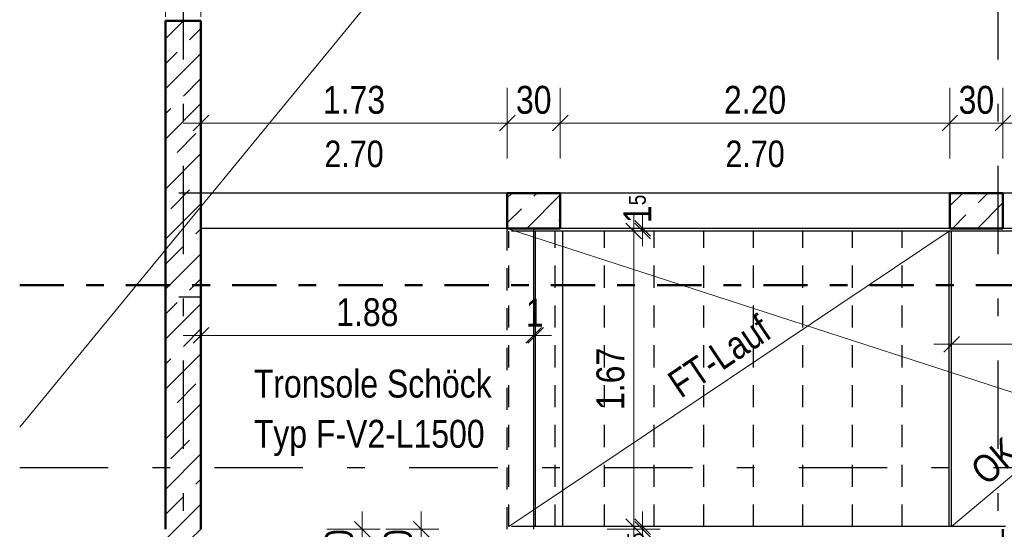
# Model space of a CAD drawing. Header units: millimetres. Extents: x 0 to 60.3, y -32.3 to 42.
# Tile 4 of 57: x 34.1 to 39.7, y -20.5 to -17.7. Entities that reach past the tile are written whole.
import ezdxf

# ---------------------------------------------------------------- set-up
doc = ezdxf.new("R2010")
doc.units = ezdxf.units.MM
for name, pattern in [('DASHDOT', [1, 0.5, -0.25, 0, -0.25]), ('DASHDOTX2', [2, 1, -0.5, 0, -0.5]), ('HIDDEN', [0.375, 0.25, -0.125])]:
    doc.linetypes.add(name, pattern=pattern)
doc.layers.add('Achsen', color=7, linetype='Continuous', lineweight=20)
doc.layers.add('Schraffuren', color=7, linetype='Continuous', lineweight=20)
doc.styles.add('Arial Narrow', font='ARIALN.TTF')
doc.dimstyles.new('Arch_Strakon_dimstyle', dxfattribs={"dimtxt": 15.75, "dimasz": 1, "dimexe": 1.25, "dimexo": 0.0625, "dimgap": 1, "dimtad": 0, "dimdec": 4, "dimzin": 12, "dimdsep": 46, "dimtxsty": 'Arial Narrow', "dimblk": 'Arrowhead_Tick', "dimsah": 1, "dimcen": 0, "dimse1": 1, "dimse2": 1, "dimclrd": 6, "dimclrt": 2, "dimazin": 0, "dimtfac": 1, "dimtdec": 4, "dimtmove": 0, "dimatfit": 3, "dimldrblk": 'NONE', "dimfxl": 1, "dimtvp": 1, "dimtolj": 1, "dimtzin": 0, "dimlwd": 13, "dimarcsym": 2})
pattern_1 = [(45, (0, 0), (-0.1414214, 0.1414214), [0.15, -0.1]), (45, (-0.07071, 0.07071), (-0.1414214, 0.1414214), [])]

# ---------------------------------------------------------------- blocks, each defined once
blk = doc.blocks.new('Arrowhead_Tick')
at = {"color": 0, "linetype": 'Continuous', "lineweight": -2}
for p, q in [((0, 20), (0, -10)), ((-1, 0), (0, 0)), ((10, 0), (0, 0))]:
    blk.add_line(p, q, dxfattribs=at)
at = {"color": 2, "linetype": 'Continuous', "lineweight": 35}
blk.add_line((4.42, 4.42), (-4.42, -4.42), dxfattribs=at)
blk = doc.blocks.new('*D364')
at = {"layer": 'Achsen', "color": 6, "linetype": 'Continuous', "lineweight": 13}
blk.add_line((36.4159, -20.7399), (36.4159, -20.5598), dxfattribs=at)
at = {"layer": 'Defpoints', "color": 0}
for p in [(35.1717, -20.5498), (36.4159, -20.5498), (36.9016, -20.7499)]:
    blk.add_point(p, dxfattribs=at)
at = {"layer": 'Achsen', "color": 6, "lineweight": 13, "xscale": 0.01, "yscale": 0.01, "zscale": 0.01}
for p, rotation in [((36.4159, -20.5498), 90), ((36.4159, -20.7499), 270)]:
    blk.add_blockref('Arrowhead_Tick', p, dxfattribs=dict(at, rotation=rotation))
at = {"layer": 'Achsen', "color": 2, "lineweight": 35, "insert": (36.2855, -20.6499), "char_height": 0.1575, "attachment_point": 5, "rotation": 90, "style": 'Arial Narrow'}
blk.add_mtext('\\A1;20', dxfattribs=at)
blk = doc.blocks.new('_None')
blk = doc.blocks.new('*D367')
at = {"layer": 'Achsen', "color": 6, "linetype": 'Continuous', "lineweight": 13}
blk.add_line((36.0833, -20.7399), (36.0833, -20.5598), dxfattribs=at)
at = {"layer": 'Defpoints', "color": 0}
for p in [(36.0833, -20.5498), (36.9016, -20.5498), (37.1016, -20.7499)]:
    blk.add_point(p, dxfattribs=at)
at = {"layer": 'Achsen', "color": 6, "lineweight": 13, "xscale": 0.01, "yscale": 0.01, "zscale": 0.01}
for p, rotation in [((36.0833, -20.5498), 90), ((36.0833, -20.7499), 270)]:
    blk.add_blockref('Arrowhead_Tick', p, dxfattribs=dict(at, rotation=rotation))
at = {"layer": 'Achsen', "color": 2, "lineweight": 35, "insert": (35.9528, -20.6499), "char_height": 0.1575, "attachment_point": 5, "rotation": 90, "style": 'Arial Narrow'}
blk.add_mtext('\\A1;20', dxfattribs=at)
blk = doc.blocks.new('*D368')
at = {"layer": 'Achsen', "color": 6, "linetype": 'Continuous', "lineweight": 13}
blk.add_line((34.9816, -17.4543), (35.1616, -17.4543), dxfattribs=at)
at = {"layer": 'Defpoints', "color": 0}
for p in [(35.1716, -17.4543), (34.9716, -17.6772), (35.1716, -17.6772)]:
    blk.add_point(p, dxfattribs=at)
at = {"layer": 'Achsen', "color": 6, "lineweight": 13, "xscale": 0.01, "yscale": 0.01, "zscale": 0.01}
blk.add_blockref('Arrowhead_Tick', (35.1716, -17.4543), dxfattribs=at)
at = {"layer": 'Achsen', "color": 6, "lineweight": 13, "xscale": 0.01, "yscale": 0.01, "zscale": 0.01, "rotation": 180}
blk.add_blockref('Arrowhead_Tick', (34.9716, -17.4543), dxfattribs=at)
at = {"layer": 'Achsen', "color": 2, "lineweight": 35, "insert": (35.0716, -17.3239), "char_height": 0.1575, "attachment_point": 5, "style": 'Arial Narrow'}
blk.add_mtext('\\A1;20', dxfattribs=at)
blk = doc.blocks.new('*D369')
at = {"layer": 'Achsen', "color": 6, "linetype": 'Continuous', "lineweight": 13}
blk.add_line((35.1816, -17.4543), (43.1916, -17.4543), dxfattribs=at)
at = {"layer": 'Defpoints', "color": 0}
for p in [(43.2016, -17.4543), (35.1716, -17.6772), (43.2016, -18.6498)]:
    blk.add_point(p, dxfattribs=at)
at = {"layer": 'Achsen', "color": 6, "lineweight": 13, "xscale": 0.01, "yscale": 0.01, "zscale": 0.01}
blk.add_blockref('Arrowhead_Tick', (43.2016, -17.4543), dxfattribs=at)
at = {"layer": 'Achsen', "color": 6, "lineweight": 13, "xscale": 0.01, "yscale": 0.01, "zscale": 0.01, "rotation": 180}
blk.add_blockref('Arrowhead_Tick', (35.1716, -17.4543), dxfattribs=at)
at = {"layer": 'Achsen', "color": 2, "lineweight": 35, "insert": (39.1866, -17.3239), "char_height": 0.1575, "attachment_point": 5, "style": 'Arial Narrow'}
blk.add_mtext('\\A1;8.03', dxfattribs=at)
blk = doc.blocks.new('*D371')
at = {"layer": 'Achsen', "color": 6, "linetype": 'Continuous', "lineweight": 13}
blk.add_line((36.9114, -18.2543), (37.1914, -18.2543), dxfattribs=at)
at = {"layer": 'Defpoints', "color": 0}
for p in [(37.2014, -18.2543), (36.9014, -18.6498), (37.2014, -18.6498)]:
    blk.add_point(p, dxfattribs=at)
at = {"layer": 'Achsen', "color": 6, "lineweight": 13, "xscale": 0.01, "yscale": 0.01, "zscale": 0.01}
blk.add_blockref('Arrowhead_Tick', (37.2014, -18.2543), dxfattribs=at)
at = {"layer": 'Achsen', "color": 6, "lineweight": 13, "xscale": 0.01, "yscale": 0.01, "zscale": 0.01, "rotation": 180}
blk.add_blockref('Arrowhead_Tick', (36.9014, -18.2543), dxfattribs=at)
at = {"layer": 'Achsen', "color": 2, "lineweight": 35, "insert": (37.0514, -18.1239), "char_height": 0.1575, "attachment_point": 5, "style": 'Arial Narrow'}
blk.add_mtext('\\A1;30', dxfattribs=at)
blk = doc.blocks.new('*D372')
at = {"layer": 'Achsen', "color": 6, "linetype": 'Continuous', "lineweight": 13}
blk.add_line((39.4114, -18.2543), (39.6914, -18.2543), dxfattribs=at)
at = {"layer": 'Defpoints', "color": 0}
for p in [(39.7014, -18.2543), (39.4014, -18.6498), (39.7014, -18.6498)]:
    blk.add_point(p, dxfattribs=at)
at = {"layer": 'Achsen', "color": 6, "lineweight": 13, "xscale": 0.01, "yscale": 0.01, "zscale": 0.01}
blk.add_blockref('Arrowhead_Tick', (39.7014, -18.2543), dxfattribs=at)
at = {"layer": 'Achsen', "color": 6, "lineweight": 13, "xscale": 0.01, "yscale": 0.01, "zscale": 0.01, "rotation": 180}
blk.add_blockref('Arrowhead_Tick', (39.4014, -18.2543), dxfattribs=at)
at = {"layer": 'Achsen', "color": 2, "lineweight": 35, "insert": (39.5514, -18.1239), "char_height": 0.1575, "attachment_point": 5, "style": 'Arial Narrow'}
blk.add_mtext('\\A1;30', dxfattribs=at)
blk = doc.blocks.new('*D375')
at = {"layer": 'Achsen', "color": 6, "linetype": 'Continuous', "lineweight": 13}
blk.add_line((35.1816, -18.2543), (36.8914, -18.2543), dxfattribs=at)
at = {"layer": 'Defpoints', "color": 0}
for p in [(36.9014, -18.2543), (35.1716, -18.6498), (36.9014, -18.6498)]:
    blk.add_point(p, dxfattribs=at)
at = {"layer": 'Achsen', "color": 6, "lineweight": 13, "xscale": 0.01, "yscale": 0.01, "zscale": 0.01}
blk.add_blockref('Arrowhead_Tick', (36.9014, -18.2543), dxfattribs=at)
at = {"layer": 'Achsen', "color": 6, "lineweight": 13, "xscale": 0.01, "yscale": 0.01, "zscale": 0.01, "rotation": 180}
blk.add_blockref('Arrowhead_Tick', (35.1716, -18.2543), dxfattribs=at)
at = {"layer": 'Achsen', "color": 2, "lineweight": 35, "insert": (36.0365, -18.1239), "char_height": 0.1575, "attachment_point": 5, "style": 'Arial Narrow'}
blk.add_mtext('\\A1;1.73', dxfattribs=at)
blk = doc.blocks.new('*D376')
at = {"layer": 'Achsen', "color": 6, "linetype": 'Continuous', "lineweight": 13}
blk.add_line((37.2114, -18.2543), (39.3914, -18.2543), dxfattribs=at)
at = {"layer": 'Defpoints', "color": 0}
for p in [(39.4014, -18.2543), (37.2014, -18.6498), (39.4014, -18.6498)]:
    blk.add_point(p, dxfattribs=at)
at = {"layer": 'Achsen', "color": 6, "lineweight": 13, "xscale": 0.01, "yscale": 0.01, "zscale": 0.01}
blk.add_blockref('Arrowhead_Tick', (39.4014, -18.2543), dxfattribs=at)
at = {"layer": 'Achsen', "color": 6, "lineweight": 13, "xscale": 0.01, "yscale": 0.01, "zscale": 0.01, "rotation": 180}
blk.add_blockref('Arrowhead_Tick', (37.2014, -18.2543), dxfattribs=at)
at = {"layer": 'Achsen', "color": 2, "lineweight": 35, "insert": (38.3014, -18.1239), "char_height": 0.1575, "attachment_point": 5, "style": 'Arial Narrow'}
blk.add_mtext('\\A1;2.20', dxfattribs=at)
blk = doc.blocks.new('*D377')
at = {"layer": 'Achsen', "color": 6, "linetype": 'Continuous', "lineweight": 13}
blk.add_line((39.7114, -18.2543), (41.3914, -18.2543), dxfattribs=at)
at = {"layer": 'Defpoints', "color": 0}
for p in [(41.4014, -18.2543), (39.7014, -18.6498), (41.4014, -18.6498)]:
    blk.add_point(p, dxfattribs=at)
at = {"layer": 'Achsen', "color": 6, "lineweight": 13, "xscale": 0.01, "yscale": 0.01, "zscale": 0.01}
blk.add_blockref('Arrowhead_Tick', (41.4014, -18.2543), dxfattribs=at)
at = {"layer": 'Achsen', "color": 6, "lineweight": 13, "xscale": 0.01, "yscale": 0.01, "zscale": 0.01, "rotation": 180}
blk.add_blockref('Arrowhead_Tick', (39.7014, -18.2543), dxfattribs=at)
at = {"layer": 'Achsen', "color": 2, "lineweight": 35, "insert": (40.5514, -18.1239), "char_height": 0.1575, "attachment_point": 5, "style": 'Arial Narrow'}
blk.add_mtext('\\A1;1.70', dxfattribs=at)
blk = doc.blocks.new('*D386')
at = {"layer": 'Achsen', "color": 6, "linetype": 'Continuous', "lineweight": 13}
blk.add_line((35.1816, -19.4543), (37.0416, -19.4543), dxfattribs=at)
at = {"layer": 'Defpoints', "color": 0}
for p in [(35.1716, -18.8498), (37.0516, -18.8498), (37.0516, -19.4543)]:
    blk.add_point(p, dxfattribs=at)
at = {"layer": 'Achsen', "color": 6, "lineweight": 13, "xscale": 0.01, "yscale": 0.01, "zscale": 0.01}
blk.add_blockref('Arrowhead_Tick', (37.0516, -19.4543), dxfattribs=at)
at = {"layer": 'Achsen', "color": 6, "lineweight": 13, "xscale": 0.01, "yscale": 0.01, "zscale": 0.01, "rotation": 180}
blk.add_blockref('Arrowhead_Tick', (35.1716, -19.4543), dxfattribs=at)
at = {"layer": 'Achsen', "color": 2, "lineweight": 35, "insert": (36.1116, -19.3239), "char_height": 0.1575, "attachment_point": 5, "style": 'Arial Narrow'}
blk.add_mtext('\\A1;1.88', dxfattribs=at)
blk = doc.blocks.new('*D387')
at = {"layer": 'Achsen', "color": 6, "linetype": 'Continuous', "lineweight": 13}
for p, q in [((37.0416, -19.4543), (37.0316, -19.4543)), ((37.0516, -19.4543), (37.0616, -19.4543)), ((37.0716, -19.4543), (37.0816, -19.4543))]:
    blk.add_line(p, q, dxfattribs=at)
at = {"layer": 'Defpoints', "color": 0}
for p in [(37.0516, -18.8498), (37.0616, -18.8648), (37.0616, -19.4543)]:
    blk.add_point(p, dxfattribs=at)
at = {"layer": 'Achsen', "color": 6, "lineweight": 13, "xscale": 0.01, "yscale": 0.01, "zscale": 0.01}
blk.add_blockref('Arrowhead_Tick', (37.0516, -19.4543), dxfattribs=at)
at = {"layer": 'Achsen', "color": 6, "lineweight": 13, "xscale": 0.01, "yscale": 0.01, "zscale": 0.01, "rotation": 180}
blk.add_blockref('Arrowhead_Tick', (37.0616, -19.4543), dxfattribs=at)
at = {"layer": 'Achsen', "color": 2, "lineweight": 35, "insert": (37.0566, -19.3252), "char_height": 0.1575, "attachment_point": 5, "style": 'Arial Narrow'}
blk.add_mtext('\\A1;1', dxfattribs=at)
blk = doc.blocks.new('*D388')
at = {"layer": 'Achsen', "color": 6, "linetype": 'Continuous', "lineweight": 13}
for p, q in [((39.4216, -19.5043), (39.8539, -19.5043)), ((41.3764, -19.5043), (40.3416, -19.5043))]:
    blk.add_line(p, q, dxfattribs=at)
at = {"layer": 'Defpoints', "color": 0}
for p in [(41.3864, -18.8648), (41.3864, -19.5043), (39.4116, -20.5348)]:
    blk.add_point(p, dxfattribs=at)
at = {"layer": 'Achsen', "color": 6, "lineweight": 13, "xscale": 0.01, "yscale": 0.01, "zscale": 0.01}
blk.add_blockref('Arrowhead_Tick', (41.3864, -19.5043), dxfattribs=at)
at = {"layer": 'Achsen', "color": 6, "lineweight": 13, "xscale": 0.01, "yscale": 0.01, "zscale": 0.01, "rotation": 180}
blk.add_blockref('Arrowhead_Tick', (39.4116, -19.5043), dxfattribs=at)
at = {"layer": 'Achsen', "color": 2, "lineweight": 35, "insert": (40.0978, -19.4607), "char_height": 0.1575, "attachment_point": 5, "style": 'Arial Narrow'}
blk.add_mtext('\\A1;1.97{\\A1;\\H.6x;\\S5;}', dxfattribs=at)
blk = doc.blocks.new('*D391')
at = {"layer": 'Achsen', "color": 6, "linetype": 'Continuous', "lineweight": 13}
for p, q in [((37.6659, -20.5248), (37.6659, -20.5148)), ((37.6659, -20.5498), (37.6659, -20.5348)), ((37.6659, -20.5598), (37.6659, -20.5698))]:
    blk.add_line(p, q, dxfattribs=at)
at = {"layer": 'Defpoints', "color": 0}
for p in [(37.4516, -20.5348), (37.6659, -20.5348), (39.7016, -20.5498)]:
    blk.add_point(p, dxfattribs=at)
at = {"layer": 'Achsen', "color": 6, "lineweight": 13, "xscale": 0.01, "yscale": 0.01, "zscale": 0.01}
for p, rotation in [((37.6659, -20.5498), 90.00000000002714), ((37.6659, -20.5348), 270.0000000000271)]:
    blk.add_blockref('Arrowhead_Tick', p, dxfattribs=dict(at, rotation=rotation))
at = {"layer": 'Achsen', "color": 2, "lineweight": 35, "insert": (37.6272, -20.6482), "char_height": 0.1575, "attachment_point": 5, "rotation": 90, "style": 'Arial Narrow'}
blk.add_mtext('\\A1;1{\\A1;\\H.6x;\\S5;}', dxfattribs=at)
blk = doc.blocks.new('*D392')
at = {"layer": 'Achsen', "color": 6, "linetype": 'Continuous', "lineweight": 13}
blk.add_line((37.6159, -20.5248), (37.6159, -18.8748), dxfattribs=at)
at = {"layer": 'Defpoints', "color": 0}
for p in [(36.9116, -18.8648), (37.6159, -18.8648), (37.4516, -20.5348)]:
    blk.add_point(p, dxfattribs=at)
at = {"layer": 'Achsen', "color": 6, "lineweight": 13, "xscale": 0.01, "yscale": 0.01, "zscale": 0.01}
for p, rotation in [((37.6159, -18.8648), 90), ((37.6159, -20.5348), 270)]:
    blk.add_blockref('Arrowhead_Tick', p, dxfattribs=dict(at, rotation=rotation))
at = {"layer": 'Achsen', "color": 2, "lineweight": 35, "insert": (37.4855, -19.6998), "char_height": 0.1575, "attachment_point": 5, "rotation": 90, "style": 'Arial Narrow'}
blk.add_mtext('\\A1;1.67', dxfattribs=at)
blk = doc.blocks.new('*D393')
at = {"layer": 'Achsen', "color": 6, "linetype": 'Continuous', "lineweight": 13}
for p, q in [((37.6659, -18.8398), (37.6659, -18.8298)), ((37.6659, -18.8648), (37.6659, -18.8498)), ((37.6659, -18.8748), (37.6659, -18.8848))]:
    blk.add_line(p, q, dxfattribs=at)
at = {"layer": 'Defpoints', "color": 0}
for p in [(36.9014, -18.8498), (37.6659, -18.8498), (36.9116, -18.8648)]:
    blk.add_point(p, dxfattribs=at)
at = {"layer": 'Achsen', "color": 6, "lineweight": 13, "xscale": 0.01, "yscale": 0.01, "zscale": 0.01}
for p, rotation in [((37.6659, -18.8648), 90), ((37.6659, -18.8498), 270)]:
    blk.add_blockref('Arrowhead_Tick', p, dxfattribs=dict(at, rotation=rotation))
at = {"layer": 'Achsen', "color": 2, "lineweight": 35, "insert": (37.6374, -18.7392), "char_height": 0.1575, "attachment_point": 5, "rotation": 90, "style": 'Arial Narrow'}
blk.add_mtext('\\A1;1{\\A1;\\H.6x;\\S5;}', dxfattribs=at)
blk = doc.blocks.new('*D394')
at = {"layer": 'Achsen', "color": 6, "linetype": 'Continuous', "lineweight": 13}
for p, q in [((39.6916, -21.1043), (39.6816, -21.1043)), ((39.7016, -21.1043), (39.7164, -21.1043)), ((39.7264, -21.1043), (39.7364, -21.1043))]:
    blk.add_line(p, q, dxfattribs=at)
at = {"layer": 'Defpoints', "color": 0}
for p in [(39.7016, -20.5498), (39.7164, -20.5348), (39.7164, -21.1043)]:
    blk.add_point(p, dxfattribs=at)
at = {"layer": 'Achsen', "color": 6, "lineweight": 13, "xscale": 0.01, "yscale": 0.01, "zscale": 0.01}
blk.add_blockref('Arrowhead_Tick', (39.7016, -21.1043), dxfattribs=at)
at = {"layer": 'Achsen', "color": 6, "lineweight": 13, "xscale": 0.01, "yscale": 0.01, "zscale": 0.01, "rotation": 180}
blk.add_blockref('Arrowhead_Tick', (39.7164, -21.1043), dxfattribs=at)
at = {"layer": 'Achsen', "color": 2, "lineweight": 35, "insert": (39.536, -21.0543), "char_height": 0.1575, "attachment_point": 5, "style": 'Arial Narrow'}
blk.add_mtext('\\A1;1{\\A1;\\H.6x;\\S5;}', dxfattribs=at)
blk = doc.blocks.new('*D395')
at = {"layer": 'Achsen', "color": 6, "linetype": 'Continuous', "lineweight": 13}
blk.add_line((39.7264, -21.0543), (41.3764, -21.0543), dxfattribs=at)
at = {"layer": 'Defpoints', "color": 0}
for p in [(41.3864, -20.3056), (39.7164, -20.5348), (41.3864, -21.0543)]:
    blk.add_point(p, dxfattribs=at)
at = {"layer": 'Achsen', "color": 6, "lineweight": 13, "xscale": 0.01, "yscale": 0.01, "zscale": 0.01}
blk.add_blockref('Arrowhead_Tick', (41.3864, -21.0543), dxfattribs=at)
at = {"layer": 'Achsen', "color": 6, "lineweight": 13, "xscale": 0.01, "yscale": 0.01, "zscale": 0.01, "rotation": 180}
blk.add_blockref('Arrowhead_Tick', (39.7164, -21.0543), dxfattribs=at)
at = {"layer": 'Achsen', "color": 2, "lineweight": 35, "insert": (40.5514, -20.9239), "char_height": 0.1575, "attachment_point": 5, "style": 'Arial Narrow'}
blk.add_mtext('\\A1;1.67', dxfattribs=at)

msp = doc.modelspace()

# ---------------------------------------------------------------- hatches: boundary and pattern name
at = {"layer": 'Schraffuren', "lineweight": 13}
h = msp.add_hatch(dxfattribs=at)
h.set_pattern_fill('bB', color=6, scale=0.01, angle=45, style=0, pattern_type=2)
h.set_pattern_definition(pattern_1)
h.paths.add_polyline_path([(35.171613, -17.677201), (35.171613, -20.749827), (34.971588, -20.749827), (34.971588, -17.677201)])
h = msp.add_hatch(dxfattribs=at)
h.set_pattern_fill('bB', color=6, scale=0.01, angle=45, style=0, pattern_type=2)
h.set_pattern_definition(pattern_1)
h.paths.add_polyline_path([(37.201414, -18.649825), (37.201414, -18.849825), (36.901414, -18.849825), (36.901414, -18.649825)])
h = msp.add_hatch(dxfattribs=at)
h.set_pattern_fill('bB', color=6, scale=0.01, angle=45, style=0, pattern_type=2)
h.set_pattern_definition(pattern_1)
h.paths.add_polyline_path([(39.70142, -18.649825), (39.70142, -18.849825), (39.40142, -18.849825), (39.40142, -18.649825)])

# ---------------------------------------------------------------- linework, layer by layer
at = {"color": 4, "linetype": 'Continuous', "lineweight": 50}
for p, q in [((34.971588, -20.549827), (34.971588, -17.677201)), ((35.171613, -17.677201), (34.971613, -17.677201)), ((35.171613, -20.549827), (35.171613, -17.677201)), ((37.201414, -18.649825), (36.901414, -18.649825)), ((36.901414, -18.849825), (36.901414, -18.649825)), ((37.201414, -18.849825), (37.201414, -18.649825)), ((39.70142, -18.649825), (39.40142, -18.649825)), ((39.40142, -18.849825), (39.40142, -18.649825)), ((39.70142, -18.849825), (39.70142, -18.649825)), ((37.201414, -18.849825), (36.901414, -18.849825)), ((39.70142, -18.849825), (39.40142, -18.849825)), ((39.701607, -22.64983), (39.701607, -20.549827))]:
    msp.add_line(p, q, dxfattribs=at)
at = {"color": 3, "linetype": 'HIDDEN', "lineweight": 25, "ltscale": 0.5}
for p, q in [((35.171198, -18.649825), (34.971588, -18.649825)), ((35.171613, -18.649825), (35.171198, -18.649825)), ((35.171198, -18.849825), (35.171198, -18.649825)), ((35.171613, -18.849825), (35.171198, -18.849825)), ((36.901607, -20.549831), (36.901607, -18.849825)), ((37.051607, -18.864825), (36.911607, -18.864825)), ((36.911607, -20.534825), (36.911607, -18.864825)), ((37.171607, -20.534825), (37.171607, -18.864825)), ((37.451607, -20.534825), (37.451607, -18.864825)), ((37.731607, -20.534825), (37.731607, -18.864825)), ((38.011607, -20.534825), (38.011607, -18.864825)), ((38.291607, -20.534825), (38.291607, -18.864825)), ((38.571607, -20.534825), (38.571607, -18.864825)), ((38.851607, -20.534825), (38.851607, -18.864825)), ((39.131607, -20.534825), (39.131607, -18.864825)), ((35.171663, -19.237249), (34.971663, -19.237249)), ((37.051607, -20.534825), (36.911607, -20.534825))]:
    msp.add_line(p, q, dxfattribs=at)
at = {"color": 4, "linetype": 'DASHDOT', "lineweight": 50, "ltscale": 0.5}
msp.add_line((34.148213, -19.169592), (45.211305, -19.169592), dxfattribs=at)
at = {"layer": 'Achsen', "color": 3, "linetype": 'DASHDOTX2', "lineweight": 25, "ltscale": 0.5}
for p, q in [((35.071611, -5.295661), (35.071611, -26.230488)), ((39.671611, -5.295661), (39.671611, -26.230488)), ((34.148213, -20.199833), (46.229506, -20.199833))]:
    msp.add_line(p, q, dxfattribs=at)
at = {"layer": 'Achsen', "color": 5, "linetype": 'Continuous', "lineweight": 18}
for p, q in [((34.148213, -19.971672), (44.441962, -7.43983)), ((36.901607, -18.849825), (41.386424, -20.305756)), ((36.911607, -20.534825), (39.397223, -18.864825)), ((39.411607, -20.534825), (41.386424, -18.864825))]:
    msp.add_line(p, q, dxfattribs=at)
at = {"layer": 'Achsen', "color": 3, "linetype": 'Continuous', "lineweight": 25}
for p, q in [((36.901414, -18.649825), (35.171613, -18.649825)), ((39.40142, -18.649825), (37.201414, -18.649825)), ((41.401424, -18.649825), (39.70142, -18.649825)), ((36.901414, -18.849825), (35.171613, -18.849825)), ((37.051607, -20.549827), (37.051607, -18.849825)), ((39.40142, -18.849825), (37.201414, -18.849825)), ((41.401424, -18.849825), (39.70142, -18.849825)), ((37.061607, -18.864825), (37.051607, -18.864825)), ((37.21615, -18.864825), (37.061607, -18.864825)), ((37.061607, -20.534825), (37.061607, -18.864825)), ((39.397354, -18.864825), (37.21615, -18.864825)), ((37.21615, -20.534825), (37.21615, -18.864825)), ((39.411607, -18.864825), (39.397354, -18.864825)), ((39.397354, -20.534825), (39.397354, -18.864825)), ((41.386424, -18.864825), (39.411607, -18.864825)), ((39.411607, -20.534825), (39.411607, -18.864825)), ((37.061607, -20.534825), (37.051607, -20.534825)), ((37.21615, -20.534825), (37.061607, -20.534825)), ((39.397354, -20.534825), (37.21615, -20.534825)), ((39.411607, -20.534825), (39.397354, -20.534825)), ((39.716424, -20.534825), (39.411607, -20.534825))]:
    msp.add_line(p, q, dxfattribs=at)

# ---------------------------------------------------------------- texts
at = {"layer": 'Achsen', "color": 2, "lineweight": 35, "style": 'Arial Narrow'}
msp.add_text('FT-Lauf', height=0.1575, rotation=33.8958, dxfattribs=at).set_placement((37.881213, -19.813159))
for s, p in [('Tronsole Schöck', (35.470319, -19.805372)), ('Typ F-V2-L1500', (35.470319, -20.088872))]:
    msp.add_text(s, height=0.1575, dxfattribs=at).set_placement(p)
at = {"layer": 'Achsen', "color": 2, "lineweight": 35, "char_height": 0.15, "attachment_point": 5, "line_spacing_factor": 0.9, "style": 'Arial Narrow'}
for insert in [(36.036513, -18.429304), (38.301417, -18.429304)]:
    msp.add_mtext('2.70', dxfattribs=dict(at, insert=insert))
at = {"layer": 'Achsen', "color": 2, "lineweight": 35, "insert": (39.625502, -20.331283), "char_height": 0.1575, "attachment_point": 7, "rotation": 40.2195, "line_spacing_factor": 0.9, "style": 'Arial Narrow'}
msp.add_mtext('OK. Podest + 2,78{\\A1;\\H.6x;\\S8;}', dxfattribs=at)

# ---------------------------------------------------------------- dimensions: what is measured, and where the dimension line sits
at = {"layer": 'Achsen', "lineweight": 35}
for base, p1, p2, text, override, picture, middle in [((35.171613, -17.454304), (34.971588, -17.677201), (35.171613, -17.677201), '20', {"dimscale": 0.01, "dimtxt": 15.75, "dimasz": 1, "dimgap": 5, "dimtad": 1, "dimjust": 0, "dimtih": 0, "dimtoh": 0, "dimdec": 5, "dimdsep": 46, "dimtxsty": 'Arial Narrow', "dimclrd": 6, "dimclrt": 2, "dimtix": 1, "dimtofl": 255, "dimtmove": 0, "dimatfit": 2, "dimfxl": 0, "dimfxlon": 0, "dimtvp": 31.746032, "dimlwd": 13}, '*D368', (35.071601, -17.454304)), ((43.201607, -17.454304), (35.171613, -17.677201), (43.201607, -18.649825), '8.03', {"dimscale": 0.01, "dimtxt": 15.75, "dimasz": 1, "dimgap": 5, "dimtad": 1, "dimjust": 0, "dimtih": 0, "dimtoh": 0, "dimdec": 5, "dimdsep": 46, "dimtxsty": 'Arial Narrow', "dimclrd": 6, "dimclrt": 2, "dimtix": 1, "dimtofl": 255, "dimtmove": 0, "dimatfit": 2, "dimfxl": 0, "dimfxlon": 0, "dimtvp": 31.746032, "dimlwd": 13}, '*D369', (39.18661, -17.454304)), ((36.901414, -18.254304), (35.171613, -18.649825), (36.901414, -18.649825), '1.73', {"dimscale": 0.01, "dimtxt": 15.75, "dimasz": 1, "dimgap": 5, "dimtad": 1, "dimjust": 0, "dimtih": 0, "dimtoh": 0, "dimdec": 5, "dimdsep": 46, "dimtxsty": 'Arial Narrow', "dimclrd": 6, "dimclrt": 2, "dimtix": 1, "dimtofl": 255, "dimtmove": 0, "dimatfit": 2, "dimfxl": 0, "dimfxlon": 0, "dimtvp": 31.746032, "dimlwd": 13}, '*D375', (36.036513, -18.254304)), ((37.201414, -18.254304), (36.901414, -18.649825), (37.201414, -18.649825), '30', {"dimscale": 0.01, "dimtxt": 15.75, "dimasz": 1, "dimgap": 5, "dimtad": 1, "dimjust": 0, "dimtih": 0, "dimtoh": 0, "dimdec": 5, "dimdsep": 46, "dimtxsty": 'Arial Narrow', "dimclrd": 6, "dimclrt": 2, "dimtix": 1, "dimtofl": 255, "dimtmove": 0, "dimatfit": 2, "dimfxl": 0, "dimfxlon": 0, "dimtvp": 31.746032, "dimlwd": 13}, '*D371', (37.051414, -18.254304)), ((39.40142, -18.254304), (37.201414, -18.649825), (39.40142, -18.649825), '2.20', {"dimscale": 0.01, "dimtxt": 15.75, "dimasz": 1, "dimgap": 5, "dimtad": 1, "dimjust": 0, "dimtih": 0, "dimtoh": 0, "dimdec": 5, "dimdsep": 46, "dimtxsty": 'Arial Narrow', "dimclrd": 6, "dimclrt": 2, "dimtix": 1, "dimtofl": 255, "dimtmove": 0, "dimatfit": 2, "dimfxl": 0, "dimfxlon": 0, "dimtvp": 31.746032, "dimlwd": 13}, '*D376', (38.301417, -18.254304)), ((39.70142, -18.254304), (39.40142, -18.649825), (39.70142, -18.649825), '30', {"dimscale": 0.01, "dimtxt": 15.75, "dimasz": 1, "dimgap": 5, "dimtad": 1, "dimjust": 0, "dimtih": 0, "dimtoh": 0, "dimdec": 5, "dimdsep": 46, "dimtxsty": 'Arial Narrow', "dimclrd": 6, "dimclrt": 2, "dimtix": 1, "dimtofl": 255, "dimtmove": 0, "dimatfit": 2, "dimfxl": 0, "dimfxlon": 0, "dimtvp": 31.746032, "dimlwd": 13}, '*D372', (39.55142, -18.254304)), ((41.401424, -18.254304), (39.70142, -18.649825), (41.401424, -18.649825), '1.70', {"dimscale": 0.01, "dimtxt": 15.75, "dimasz": 1, "dimgap": 5, "dimtad": 1, "dimjust": 0, "dimtih": 0, "dimtoh": 0, "dimdec": 5, "dimdsep": 46, "dimtxsty": 'Arial Narrow', "dimclrd": 6, "dimclrt": 2, "dimtix": 1, "dimtofl": 255, "dimtmove": 0, "dimatfit": 2, "dimfxl": 0, "dimfxlon": 0, "dimtvp": 31.746032, "dimlwd": 13}, '*D377', (40.551422, -18.254304)), ((37.051607, -19.454304), (35.171613, -18.849825), (37.051607, -18.849825), '1.88', {"dimscale": 0.01, "dimtxt": 15.75, "dimasz": 1, "dimgap": 5, "dimtad": 1, "dimjust": 0, "dimtih": 0, "dimtoh": 0, "dimdec": 5, "dimdsep": 46, "dimtxsty": 'Arial Narrow', "dimclrd": 6, "dimclrt": 2, "dimtix": 1, "dimtofl": 255, "dimtmove": 0, "dimatfit": 2, "dimfxl": 0, "dimfxlon": 0, "dimtvp": 31.746032, "dimlwd": 13}, '*D386', (36.11161, -19.454304)), ((37.061607, -19.454304), (37.051607, -18.849825), (37.061607, -18.864825), '1', {"dimscale": 0.01, "dimtxt": 15.75, "dimasz": 1, "dimgap": 5, "dimtad": 1, "dimjust": 0, "dimtih": 0, "dimtoh": 0, "dimdec": 5, "dimdsep": 46, "dimtxsty": 'Arial Narrow', "dimclrd": 6, "dimclrt": 2, "dimtix": 1, "dimtofl": 255, "dimtmove": 0, "dimatfit": 2, "dimfxl": 0, "dimfxlon": 0, "dimtvp": 31.746032, "dimlwd": 13}, '*D387', (37.056607, -19.454304)), ((41.386424, -19.504304), (39.411607, -20.534825), (41.386424, -18.864825), '1.97{\\A1;\\H.6x;\\S5;}', {"dimscale": 0.01, "dimtxt": 15.75, "dimasz": 1, "dimgap": 5, "dimtad": 0, "dimjust": 0, "dimtih": 0, "dimtoh": 0, "dimdec": 5, "dimdsep": 46, "dimtxsty": 'Arial Narrow', "dimclrd": 6, "dimclrt": 2, "dimtix": 0, "dimtofl": 255, "dimtmove": 2, "dimatfit": 2, "dimfxl": 0, "dimfxlon": 0, "dimtvp": 31.746032, "dimlwd": 13}, '*D388', (40.097767, -19.460735)), ((41.386424, -21.054304), (39.716424, -20.534825), (41.386424, -20.305609), '1.67', {"dimscale": 0.01, "dimtxt": 15.75, "dimasz": 1, "dimgap": 5, "dimtad": 1, "dimjust": 0, "dimtih": 0, "dimtoh": 0, "dimdec": 5, "dimdsep": 46, "dimtxsty": 'Arial Narrow', "dimclrd": 6, "dimclrt": 2, "dimtix": 1, "dimtofl": 255, "dimtmove": 0, "dimatfit": 2, "dimfxl": 0, "dimfxlon": 0, "dimtvp": 31.746032, "dimlwd": 13}, '*D395', (40.551424, -21.054304)), ((39.716424, -21.104304), (39.701607, -20.549827), (39.716424, -20.534825), '1{\\A1;\\H.6x;\\S5;}', {"dimscale": 0.01, "dimtxt": 15.75, "dimasz": 1, "dimgap": 5, "dimtad": 1, "dimjust": 0, "dimtih": 0, "dimtoh": 0, "dimdec": 5, "dimdsep": 46, "dimtxsty": 'Arial Narrow', "dimclrd": 6, "dimclrt": 2, "dimtix": 0, "dimtofl": 255, "dimtmove": 2, "dimatfit": 2, "dimfxl": 0, "dimfxlon": 0, "dimtvp": 31.746032, "dimlwd": 13}, '*D394', (39.536035, -21.054304))]:
    dim = msp.add_linear_dim(base=base, p1=p1, p2=p2, text=text, dimstyle='Arch_Strakon_dimstyle', override=override, dxfattribs=at)
    dim.commit()
    dim.dimension.update_dxf_attribs({"geometry": picture, "text_midpoint": middle, "dimtype": 160})
for base, p1, p2, text, override, picture, middle in [((37.665915, -18.849825), (36.911607, -18.864825), (36.901414, -18.849825), '1{\\A1;\\H.6x;\\S5;}', {"dimscale": 0.01, "dimtxt": 15.75, "dimasz": 1, "dimgap": 5, "dimtad": 0, "dimjust": 0, "dimtih": 0, "dimtoh": 0, "dimdec": 5, "dimdsep": 46, "dimtxsty": 'Arial Narrow', "dimclrd": 6, "dimclrt": 2, "dimtix": 0, "dimtofl": 255, "dimtmove": 2, "dimatfit": 2, "dimfxl": 0, "dimfxlon": 0, "dimtvp": 31.746032, "dimlwd": 13}, '*D393', (37.637428, -18.739163)), ((37.615915, -18.864825), (37.451607, -20.534825), (36.911607, -18.864825), '1.67', {"dimscale": 0.01, "dimtxt": 15.75, "dimasz": 1, "dimgap": 5, "dimtad": 1, "dimjust": 0, "dimtih": 0, "dimtoh": 0, "dimdec": 5, "dimdsep": 46, "dimtxsty": 'Arial Narrow', "dimclrd": 6, "dimclrt": 2, "dimtix": 1, "dimtofl": 255, "dimtmove": 0, "dimatfit": 2, "dimfxl": 0, "dimfxlon": 0, "dimtvp": 31.746032, "dimlwd": 13}, '*D392', (37.615915, -19.699825)), ((37.665915, -20.534825), (39.701607, -20.549827), (37.451607, -20.534825), '1{\\A1;\\H.6x;\\S5;}', {"dimscale": 0.01, "dimtxt": 15.75, "dimasz": 1, "dimgap": 5, "dimtad": 0, "dimjust": 0, "dimtih": 0, "dimtoh": 0, "dimdec": 5, "dimdsep": 46, "dimtxsty": 'Arial Narrow', "dimclrd": 6, "dimclrt": 2, "dimtix": 0, "dimtofl": 255, "dimtmove": 2, "dimatfit": 2, "dimfxl": 0, "dimfxlon": 0, "dimtvp": 31.746032, "dimlwd": 13}, '*D391', (37.627224, -20.648203)), ((36.415915, -20.549831), (36.901607, -20.749882), (35.171664, -20.549831), '20', {"dimscale": 0.01, "dimtxt": 15.75, "dimasz": 1, "dimgap": 5, "dimtad": 1, "dimjust": 0, "dimtih": 0, "dimtoh": 0, "dimdec": 5, "dimdsep": 46, "dimtxsty": 'Arial Narrow', "dimclrd": 6, "dimclrt": 2, "dimtix": 1, "dimtofl": 255, "dimtmove": 0, "dimatfit": 2, "dimfxl": 0, "dimfxlon": 0, "dimtvp": 31.746032, "dimlwd": 13}, '*D364', (36.415915, -20.649857)), ((36.08325, -20.549831), (37.101607, -20.749882), (36.901607, -20.549831), '20', {"dimscale": 0.01, "dimtxt": 15.75, "dimasz": 1, "dimgap": 5, "dimtad": 1, "dimjust": 0, "dimtih": 0, "dimtoh": 0, "dimdec": 5, "dimdsep": 46, "dimtxsty": 'Arial Narrow', "dimclrd": 6, "dimclrt": 2, "dimtix": 1, "dimtofl": 255, "dimtmove": 0, "dimatfit": 2, "dimfxl": 0, "dimfxlon": 0, "dimtvp": 31.746032, "dimlwd": 13}, '*D367', (36.08325, -20.649857))]:
    dim = msp.add_linear_dim(base=base, p1=p1, p2=p2, angle=90, text=text, dimstyle='Arch_Strakon_dimstyle', override=override, dxfattribs=at)
    dim.commit()
    dim.dimension.update_dxf_attribs({"geometry": picture, "text_midpoint": middle, "dimtype": 160})

doc.saveas('drawing.dxf')
